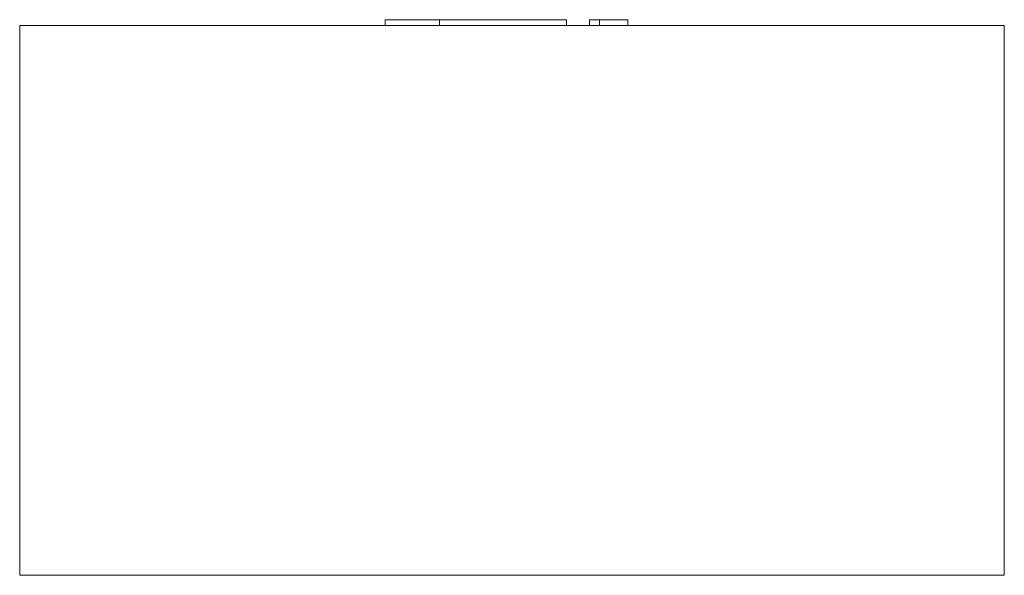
# Model space of a CAD drawing. Header units: millimetres. Extents: x -170 to 170, y -190 to 2.
import ezdxf

# ---------------------------------------------------------------- set-up
doc = ezdxf.new("R2010")
doc.units = ezdxf.units.MM

# ---------------------------------------------------------------- blocks, each defined once
blk = doc.blocks.new('RSen_56_ME_FB_LOD200 - convector - hybrid_jaga - ccaf_01910534 - trench radiator - 2 pipe_jaga_clima canal 19_lxhxd 1050x190x340 mm-283347-right')
at = {"lineweight": 18}
for p, q in [((-170, 0), (170, 0)), ((170, 0), (170, -190)), ((-170, -190), (-170, 0)), ((170, -190), (-170, -190))]:
    blk.add_line(p, q, dxfattribs=at)
blk = doc.blocks.new('RSen_55_GM_FB_logo - SH_jaga - standard-260147-right')
at = {"lineweight": 18}
for p, q in [((-43.85, 2), (-43.85, 0)), ((-43.85, 2), (-25, 2)), ((-25, 2), (6.94, 2)), ((-25, 0), (-25, 2)), ((6.94, 2), (18.85, 2)), ((18.85, 0), (18.85, 2)), ((26.71, 2), (30.26, 2)), ((26.71, 0), (26.71, 2)), ((30.26, 2), (40, 2)), ((30.26, 2), (30.26, 0)), ((40, 0), (40, 2))]:
    blk.add_line(p, q, dxfattribs=at)

msp = doc.modelspace()

# ---------------------------------------------------------------- block references
at = {"lineweight": 18}
for name in ['RSen_56_ME_FB_LOD200 - convector - hybrid_jaga - ccaf_01910534 - trench radiator - 2 pipe_jaga_clima canal 19_lxhxd 1050x190x340 mm-283347-right', 'RSen_55_GM_FB_logo - SH_jaga - standard-260147-right']:
    msp.add_blockref(name, (0, 0), dxfattribs=at)

doc.saveas('drawing.dxf')
